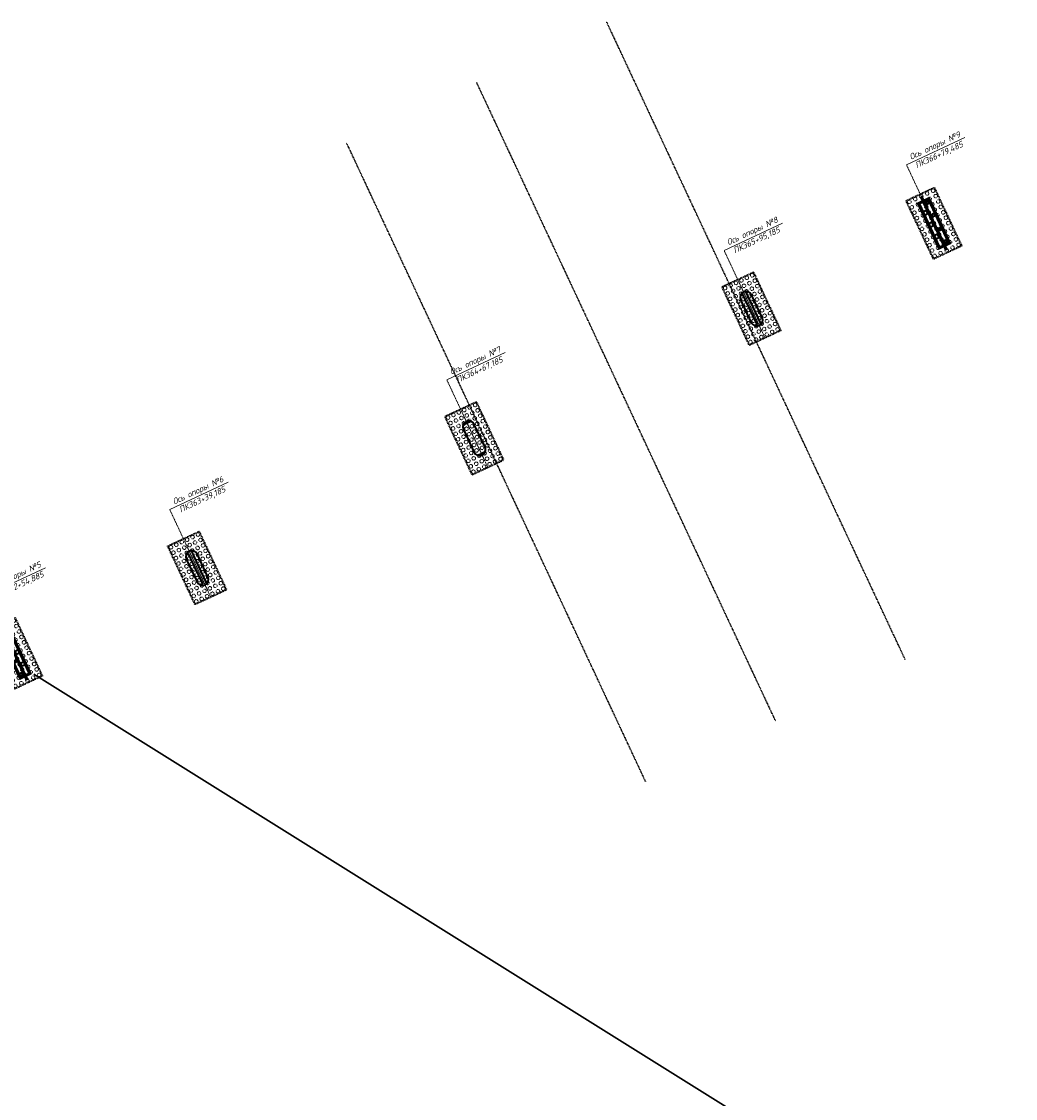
# Model space of a CAD drawing. Header units: metres. Extents: x 1285860 to 1560489, y -721344 to 834863.
# Tile 22 of 256: x 1307614 to 1308030, y 756910 to 757361. Entities that reach past the tile are written whole.
import ezdxf

# ---------------------------------------------------------------- set-up
doc = ezdxf.new("R2010")
doc.units = ezdxf.units.M
doc.header["$LTSCALE"] = 0.2
for name, pattern in [('ACAD_ISO04W100', [30, 24, -3, 0, -3]), ('CENTER', [50.8, 31.75, -6.35, 6.35, -6.35]), ('DASHED2', [9.525, 6.35, -3.175])]:
    doc.linetypes.add(name, pattern=pattern)
doc.layers.get('0').update_dxf_attribs({"lineweight": 35})
doc.styles.add('01', font='isocpeui.ttf', dxfattribs={"height": 2.5})

# ---------------------------------------------------------------- blocks, each defined once
blk = doc.blocks.new('A$Cc7a21af2')
at = {"color": 5, "linetype": 'DASHED2', "lineweight": 30, "ltscale": 2}
for p, q in [((401, -18740), (401, 10760)), ((12401, -18740), (12401, 10760))]:
    blk.add_line(p, q, dxfattribs=at)
at = {"color": 5, "linetype": 'CENTER', "lineweight": 30, "ltscale": 0.5}
blk.add_line((6401, -18740), (6401, 10760), dxfattribs=at)
blk = doc.blocks.new('A$C7adc83ee')
at = {"linetype": 'DASHED2', "lineweight": 9, "ltscale": 0.2}
blk.add_circle((0, 0), 75, dxfattribs=at)
blk = doc.blocks.new('A$C289eddeb')
at = {"color": 1, "linetype": 'ACAD_ISO04W100', "lineweight": 9, "ltscale": 0.3}
blk.add_line((0, 2697), (0, -1350), dxfattribs=at)
at = {"color": 0, "linetype": 'ByBlock', "lineweight": 9, "ltscale": 0.1}
blk.add_line((2696, 2697), (0, 2697), dxfattribs=at)
at = {"color": 1, "linetype": 'ACAD_ISO04W100', "lineweight": 9, "ltscale": 0.5}
blk.add_line((0, -1038), (0, 1038), dxfattribs=at)
at = {"color": 6, "linetype": 'DASHED2', "ltscale": 0.5}
blk.add_lwpolyline([(-725, 1350), (725, 1350), (725, -1350), (-725, -1350)], close=True, dxfattribs=at)
at = {"color": 3, "linetype": 'ByBlock', "ltscale": 0.5}
blk.add_lwpolyline([(-250, 530), (-250, -530, 0.999978), (250, -530), (250, 530, 0.999978)], format="xyb", close=True, dxfattribs=at)
at = {"color": 4, "linetype": 'ByBlock', "ltscale": 0.5}
for points in [[(-183, 700), (-85, 700), (-80, 695), (-80, 470), (-80, 467), (-80, 465), (-80, -695), (-85, -700), (-183, -700)], [(183, 700), (85, 700), (80, 695), (80, 470), (80, 467), (80, 465), (80, -695), (85, -700), (183, -700)]]:
    blk.add_lwpolyline(points, dxfattribs=at)
at = {"color": 6, "ltscale": 0.5}
for p in [(-625, 1250), (-625, 1000), (-375, 1250), (-375, 1000), (-125, 1250), (-125, 1000), (125, 1250), (125, 1000), (375, 1250), (375, 1000), (625, 1250), (625, 1000), (-625, 750), (-625, 500), (-375, 750), (-375, 500), (-125, 750), (-125, 500), (125, 750), (125, 500), (375, 750), (375, 500), (625, 750), (625, 500), (-625, 250), (-625, 0), (-375, 250), (-375, 0), (-125, 250), (-125, 0), (125, 250), (125, 0), (375, 250), (375, 0), (625, 250), (625, 0), (-625, -250), (-625, -500), (-375, -250), (-375, -500), (-125, -250), (-125, -500), (125, -250), (125, -500), (375, -250), (375, -500), (625, -250), (625, -500), (-625, -750), (-375, -750), (-125, -750), (125, -750), (375, -750), (625, -750), (-625, -1000), (-625, -1250), (-375, -1000), (-375, -1250), (-125, -1000), (-125, -1250), (125, -1000), (125, -1250), (375, -1000), (375, -1250), (625, -1000), (625, -1250)]:
    blk.add_blockref('A$C7adc83ee', p, dxfattribs=at)
blk = doc.blocks.new('A$C2')
at = {"color": 1, "linetype": 'ACAD_ISO04W100', "lineweight": 9, "ltscale": 0.3}
blk.add_line((0, 2697), (0, -1350), dxfattribs=at)
at = {"color": 0, "linetype": 'ByBlock', "lineweight": 9, "ltscale": 0.1}
blk.add_line((2696, 2697), (0, 2697), dxfattribs=at)
at = {"color": 1, "linetype": 'ACAD_ISO04W100', "lineweight": 9, "ltscale": 0.5}
blk.add_line((0, -1038), (0, 1038), dxfattribs=at)
at = {"color": 6, "linetype": 'DASHED2', "ltscale": 0.5}
blk.add_lwpolyline([(-725, 1350), (725, 1350), (725, -1350), (-725, -1350)], close=True, dxfattribs=at)
at = {"color": 3, "linetype": 'ByBlock', "ltscale": 0.5}
blk.add_lwpolyline([(-250, 530), (-250, -530, 0.999978), (250, -530), (250, 530, 0.999978)], format="xyb", close=True, dxfattribs=at)
at = {"color": 4, "linetype": 'ByBlock', "ltscale": 0.5}
blk.add_lwpolyline([(-183, -700), (183, -700, 0.189144), (250, -530), (250, 530, 0.189144), (183, 700), (-183, 700, 0.189144), (-250, 530), (-250, -530, 0.189144)], format="xyb", close=True, dxfattribs=at)
at = {"color": 6, "ltscale": 0.5}
for p in [(-625, 1250), (-625, 1000), (-375, 1250), (-375, 1000), (-125, 1250), (-125, 1000), (125, 1250), (125, 1000), (375, 1250), (375, 1000), (625, 1250), (625, 1000), (-625, 750), (-625, 500), (-375, 750), (-375, 500), (-125, 750), (-125, 500), (125, 750), (125, 500), (375, 750), (375, 500), (625, 750), (625, 500), (-625, 250), (-625, 0), (-375, 250), (-375, 0), (-125, 250), (-125, 0), (125, 250), (125, 0), (375, 250), (375, 0), (625, 250), (625, 0), (-625, -250), (-625, -500), (-375, -250), (-375, -500), (-125, -250), (-125, -500), (125, -250), (125, -500), (375, -250), (375, -500), (625, -250), (625, -500), (-625, -750), (-375, -750), (-125, -750), (125, -750), (375, -750), (625, -750), (-625, -1000), (-625, -1250), (-375, -1000), (-375, -1250), (-125, -1000), (-125, -1250), (125, -1000), (125, -1250), (375, -1000), (375, -1250), (625, -1000), (625, -1250)]:
    blk.add_blockref('A$C7adc83ee', p, dxfattribs=at)
blk = doc.blocks.new('A$C6ed53')
at = {"color": 1, "linetype": 'ACAD_ISO04W100', "lineweight": 9, "ltscale": 0.3}
blk.add_line((0, 2697), (0, -1100), dxfattribs=at)
at = {"color": 0, "linetype": 'ByBlock', "lineweight": 9, "ltscale": 0.1}
blk.add_line((2696, 2697), (0, 2697), dxfattribs=at)
at = {"color": 6, "linetype": 'DASHED2', "ltscale": 0.5}
blk.add_lwpolyline([(-650, 1350), (650, 1350), (650, -1350), (-650, -1350)], close=True, dxfattribs=at)
at = {"color": 3, "ltscale": 0.5}
for points in [[(-255, 1054), (255, 1054), (255, -1054), (-255, -1054)], [(-200, 1004), (200, 1004), (200, -1004), (-200, -1004)]]:
    blk.add_lwpolyline(points, close=True, dxfattribs=at)
at = {"color": 4, "ltscale": 0.5}
for points in [[(80, 854), (180, 854), (180, 954), (80, 954)], [(-205, 475), (-55, 475), (-55, 625), (-205, 625)], [(-205, -75), (-55, -75), (-55, 75), (-205, 75)], [(80, 274), (180, 274), (180, 374), (80, 374)], [(80, -374), (180, -374), (180, -274), (80, -274)], [(-205, -625), (-55, -625), (-55, -475), (-205, -475)], [(80, -954), (180, -954), (180, -854), (80, -854)]]:
    blk.add_lwpolyline(points, close=True, dxfattribs=at)
at = {"color": 6, "ltscale": 0.5}
for p in [(-550, 1250), (-550, 1000), (-275, 1250), (-275, 1000), (0, 1250), (0, 1000), (275, 1250), (275, 1000), (550, 1250), (550, 1000), (-550, 750), (-550, 500), (-275, 750), (-275, 500), (0, 750), (0, 500), (275, 750), (275, 500), (550, 750), (550, 500), (-550, 250), (-550, 0), (-275, 250), (-275, 0), (0, 250), (0, 0), (275, 250), (275, 0), (550, 250), (550, 0), (-550, -250), (-550, -500), (-275, -250), (-275, -500), (0, -250), (0, -500), (275, -250), (275, -500), (550, -250), (550, -500), (-550, -750), (-275, -750), (0, -750), (275, -750), (550, -750), (-550, -1000), (-550, -1250), (-275, -1000), (-275, -1250), (0, -1000), (0, -1250), (275, -1000), (275, -1250), (550, -1000), (550, -1250)]:
    blk.add_blockref('A$C7adc83ee', p, dxfattribs=at)
blk = doc.blocks.new('566215')
at = {"color": 1, "linetype": 'ACAD_ISO04W100', "lineweight": 9, "ltscale": 0.3}
blk.add_line((0, 2697), (0, -1100), dxfattribs=at)
at = {"color": 0, "linetype": 'ByBlock', "lineweight": 9, "ltscale": 0.1}
blk.add_line((2696, 2697), (0, 2697), dxfattribs=at)
at = {"color": 6, "linetype": 'DASHED2', "ltscale": 0.5}
blk.add_lwpolyline([(-650, 1350), (650, 1350), (650, -1350), (-650, -1350)], close=True, dxfattribs=at)
at = {"color": 3, "ltscale": 0.5}
for points in [[(255, 1054), (-255, 1054), (-255, -1054), (255, -1054)], [(200, 1004), (-200, 1004), (-200, -1004), (200, -1004)]]:
    blk.add_lwpolyline(points, close=True, dxfattribs=at)
at = {"color": 4, "ltscale": 0.5}
for points in [[(-80, 854), (-180, 854), (-180, 954), (-80, 954)], [(205, 475), (55, 475), (55, 625), (205, 625)], [(-80, 274), (-180, 274), (-180, 374), (-80, 374)], [(205, -75), (55, -75), (55, 75), (205, 75)], [(-80, -374), (-180, -374), (-180, -274), (-80, -274)], [(-80, -954), (-180, -954), (-180, -854), (-80, -854)], [(205, -625), (55, -625), (55, -475), (205, -475)]]:
    blk.add_lwpolyline(points, close=True, dxfattribs=at)
at = {"color": 6, "ltscale": 0.5}
for p in [(-550, 1250), (-550, 1000), (-275, 1250), (-275, 1000), (0, 1250), (0, 1000), (275, 1250), (275, 1000), (550, 1250), (550, 1000), (-550, 750), (-550, 500), (-275, 750), (-275, 500), (0, 750), (0, 500), (275, 750), (275, 500), (550, 750), (550, 500), (-550, 250), (-550, 0), (-275, 250), (-275, 0), (0, 250), (0, 0), (275, 250), (275, 0), (550, 250), (550, 0), (-550, -250), (-550, -500), (-275, -250), (-275, -500), (0, -250), (0, -500), (275, -250), (275, -500), (550, -250), (550, -500), (-550, -750), (-275, -750), (0, -750), (275, -750), (550, -750), (-550, -1000), (-550, -1250), (-275, -1000), (-275, -1250), (0, -1000), (0, -1250), (275, -1000), (275, -1250), (550, -1000), (550, -1250)]:
    blk.add_blockref('A$C7adc83ee', p, dxfattribs=at)
blk = doc.blocks.new('A$Ca144f158')
at = {"lineweight": 30, "ltscale": 0.5}
for p, q in [((45455, -1165), (45455, 1325)), ((45515, -1165), (45515, 1325)), ((87914, -1165), (87914, 1325)), ((87974, -1165), (87974, 1325))]:
    blk.add_line(p, q, dxfattribs=at)
at = {"ltscale": 0.5}
for name, p in [('566215', (45484, 80)), ('A$C289eddeb', (53914, 80)), ('A$C2', (66714, 80)), ('A$C289eddeb', (79514, 80)), ('A$C6ed53', (87944, 80))]:
    blk.add_blockref(name, p, dxfattribs=at)
at = {"lineweight": 9, "ltscale": 40, "char_height": 250, "attachment_point": 2, "style": '01'}
for s, insert in [('Ось опоры №5\\PПК362+54,885', (46893, 3135)), ('Ось опоры №6\\PПК363+39,185', (55322, 3135)), ('Ось опоры №7\\PПК364+67,185', (68123, 3135)), ('Ось опоры №8\\PПК365+95,185', (80923, 3135)), ('Ось опоры №9\\PПК366+79,485', (89352, 3135))]:
    blk.add_mtext(s, dxfattribs=dict(at, insert=insert))

msp = doc.modelspace()

# ---------------------------------------------------------------- linework, layer by layer
at = {"layer": 'Defpoints', "color": 250, "lineweight": 30}
msp.add_line((1307619.1544, 757087.7354), (1308611.8367, 756467.7157), dxfattribs=at)

# ---------------------------------------------------------------- block references
at = {"xscale": 0.01, "yscale": 0.01, "zscale": 0.01, "rotation": 25.0784038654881}
msp.add_blockref('A$Ca144f158', (1307199.5181, 756902.9924), dxfattribs=at)
at = {"color": 5, "ltscale": 0.5, "xscale": 0.01, "yscale": 0.01, "zscale": 0.01, "rotation": 25.0784038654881}
msp.add_blockref('A$Cc7a21af2', (1307791.9922, 757210.9106), dxfattribs=at)

doc.saveas('drawing.dxf')
